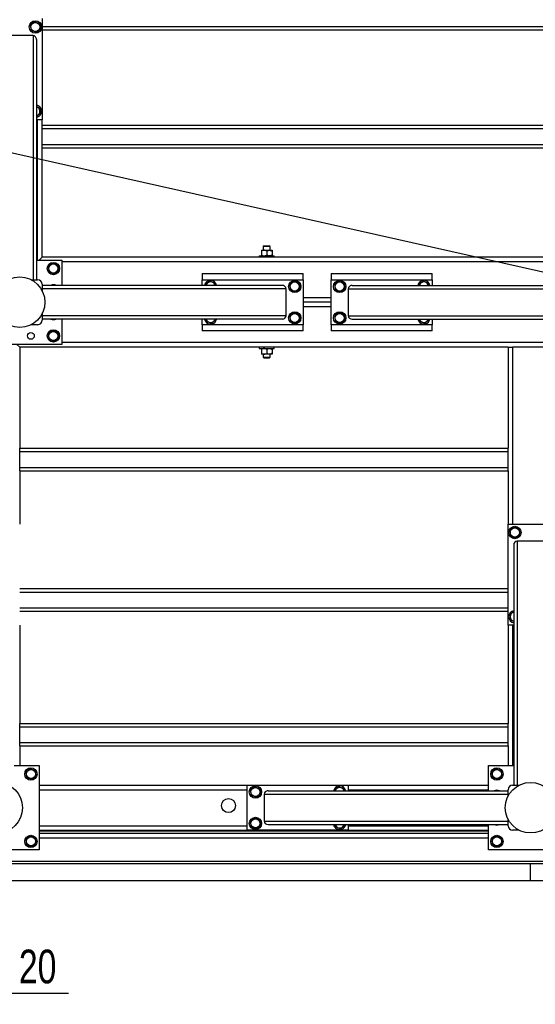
# Model space of a CAD drawing. Header units: millimetres. Extents: x 5 to 589, y 5 to 415.
# Tile 8 of 70: x 58 to 104, y 265 to 352. Entities that reach past the tile are written whole.
import ezdxf

# ---------------------------------------------------------------- set-up
doc = ezdxf.new("R2010")
doc.units = ezdxf.units.MM
doc.layers.add('COTES', color=1, linetype='Continuous')
doc.layers.add('NOTES', color=6, linetype='Continuous')
doc.layers.add('TRAIT-FORT', color=4, linetype='Continuous', lineweight=25)
doc.styles.add('SLDTEXTSTYLE0', font='TXT', dxfattribs={"width": 0.75})
doc.dimstyles.new('SLDDIMSTYLE3', dxfattribs={"dimtxt": 3, "dimasz": 2, "dimexe": 0, "dimexo": 0.0625, "dimgap": 0.75, "dimtad": 1, "dimdec": 0, "dimlfac": 20, "dimrnd": 1e-09, "dimzin": 12, "dimdsep": 46, "dimtxsty": 'SLDTEXTSTYLE0', "dimsah": 1, "dimcen": 0.09, "dimadec": 0, "dimazin": 3, "dimtfac": 1, "dimtdec": 0, "dimtmove": 0, "dimatfit": 0, "dimfxl": 1, "dimfrac": 2, "dimtolj": 1, "dimtzin": 12, "dimarcsym": 0})
doc.dimstyles.new('SLDDIMSTYLE4', dxfattribs={"dimtxt": 0.18, "dimasz": 1, "dimexe": 0, "dimexo": 0.0625, "dimgap": 0, "dimtad": 0, "dimtih": 1, "dimtoh": 1, "dimdec": 0, "dimrnd": 1e-09, "dimzin": 0, "dimdsep": 46, "dimtxsty": 'Standard', "dimblk1": 'DOT', "dimblk2": 'DOT', "dimsah": 1, "dimcen": 0.09, "dimadec": 0, "dimazin": 0, "dimtfac": 1, "dimtdec": 0, "dimtofl": 0, "dimtmove": 0, "dimatfit": 3, "dimldrblk": 'DOT', "dimfxl": 1, "dimfrac": 2, "dimtolj": 1, "dimtzin": 0, "dimarcsym": 0})

# ---------------------------------------------------------------- blocks, each defined once
blk = doc.blocks.new('_D_32')
at = {"layer": 'COTES', "color": 1, "transparency": 16777216}
for p, q in [((41.077, 277.051), (41.077, 280.051)), ((148.862, 277.051), (40.077, 277.051)), ((41.077, 277.051), (41.077, 275.551)), ((146.362, 275.551), (40.077, 275.551)), ((41.077, 275.551), (41.077, 266.861))]:
    blk.add_line(p, q, dxfattribs=at)
for points in [[(41.077, 277.051), (41.577, 279.051), (40.577, 279.051)], [(41.077, 275.551), (40.577, 273.551), (41.577, 273.551)]]:
    blk.add_solid(points, dxfattribs=at)
at = {"layer": 'COTES', "color": 1, "transparency": 16777216, "insert": (37.21, 266.861), "char_height": 3, "attachment_point": 1, "rotation": 90, "style": 'SLDTEXTSTYLE0'}
blk.add_mtext('30', dxfattribs=at)
blk = doc.blocks.new('_D_35')
at = {"layer": 'COTES', "color": 1, "transparency": 16777216}
for p, q in [((50.862, 281.051), (50.862, 264.551)), ((49.862, 274.551), (49.862, 264.551)), ((49.862, 265.551), (46.862, 265.551)), ((50.862, 265.551), (49.862, 265.551)), ((50.862, 265.551), (62.222, 265.551))]:
    blk.add_line(p, q, dxfattribs=at)
for points in [[(49.862, 265.551), (47.862, 266.051), (47.862, 265.051)], [(50.862, 265.551), (52.862, 265.051), (52.862, 266.051)]]:
    blk.add_solid(points, dxfattribs=at)
at = {"layer": 'COTES', "color": 1, "transparency": 16777216, "insert": (57.789, 269.418), "char_height": 3, "attachment_point": 1, "style": 'SLDTEXTSTYLE0'}
blk.add_mtext('20', dxfattribs=at)
blk = doc.blocks.new('_Dot')
at = {"color": 0, "linetype": 'ByBlock', "lineweight": -2}
blk.add_line((-0.5, 0), (-1, 0), dxfattribs=at)
at = {"color": 0, "linetype": 'ByBlock', "const_width": 0.5}
blk.add_lwpolyline([(-0.25, 0, 1), (0.25, 0, 1)], format="xyb", close=True, dxfattribs=at)

msp = doc.modelspace()

# ---------------------------------------------------------------- linework, layer by layer
at = {"layer": 'TRAIT-FORT', "color": 4, "linetype": 'Continuous', "lineweight": 25}
for p, q in [((59.862, 352.301), (59.862, 343.301)), ((59.862, 351.601), (108.862, 351.601)), ((59.062, 350.784), (56.662, 350.784)), ((59.062, 350.784), (59.062, 329.051)), ((59.862, 351.301), (108.862, 351.301)), ((59.362, 350.43), (59.362, 329.051)), ((59.862, 343.301), (59.362, 343.301)), ((59.462, 330.801), (59.462, 343.301)), ((59.862, 342.801), (59.862, 343.301)), ((59.862, 342.801), (108.862, 342.801)), ((59.862, 342.501), (59.862, 342.801)), ((59.862, 342.501), (108.862, 342.501)), ((59.862, 341.101), (59.862, 342.501)), ((59.862, 341.101), (108.862, 341.101)), ((59.862, 340.801), (59.862, 341.101)), ((59.862, 340.801), (108.862, 340.801)), ((59.862, 331.051), (59.862, 340.801)), ((79.387, 331.676), (79.624, 331.676)), ((79.387, 331.602), (79.387, 331.249)), ((79.637, 332.076), (79.562, 332.001)), ((79.562, 332.001), (79.562, 331.676)), ((79.862, 332.001), (79.562, 332.001)), ((79.624, 331.676), (80.099, 331.676)), ((79.637, 332.076), (79.862, 332.076)), ((79.862, 332.076), (80.087, 332.076)), ((80.162, 332.001), (79.862, 332.001)), ((79.862, 331.602), (79.862, 331.249)), ((80.162, 332.001), (80.087, 332.076)), ((80.099, 331.676), (80.337, 331.676)), ((80.162, 331.676), (80.162, 332.001)), ((80.337, 331.602), (80.337, 331.249)), ((59.362, 330.801), (61.612, 330.801)), ((59.612, 330.801), (59.862, 331.051)), ((59.862, 331.051), (59.612, 330.801)), ((108.862, 331.051), (59.862, 331.051)), ((61.612, 330.801), (61.612, 328.551)), ((107.112, 330.651), (61.612, 330.651)), ((79.187, 331.176), (79.187, 331.051)), ((79.187, 331.176), (79.926, 331.176)), ((79.926, 331.176), (80.537, 331.176)), ((80.537, 331.051), (80.537, 331.176)), ((74.112, 329.601), (74.112, 329.051)), ((74.112, 329.601), (83.112, 329.601)), ((83.112, 329.051), (83.112, 329.601)), ((85.612, 329.601), (94.612, 329.601)), ((85.612, 329.601), (85.612, 329.051)), ((94.612, 329.051), (94.612, 329.601)), ((58.893, 329.051), (59.462, 329.051)), ((74.112, 329.051), (83.112, 329.051)), ((74.112, 328.551), (74.112, 329.051)), ((83.112, 329.051), (83.112, 325.051)), ((85.612, 325.051), (85.612, 329.051)), ((85.612, 329.051), (94.612, 329.051)), ((94.612, 329.051), (94.612, 328.551)), ((59.862, 328.651), (59.862, 328.082)), ((81.242, 328.551), (59.862, 328.551)), ((81.595, 328.251), (59.862, 328.251)), ((74.41, 328.642), (74.421, 328.551)), ((81.595, 325.851), (81.595, 328.251)), ((87.129, 328.251), (108.862, 328.251)), ((87.129, 328.251), (87.129, 325.851)), ((87.482, 328.551), (108.862, 328.551)), ((93.41, 328.642), (93.421, 328.551)), ((85.612, 327.451), (83.112, 327.451)), ((85.612, 327.051), (83.112, 327.051)), ((85.612, 326.651), (83.112, 326.651)), ((59.862, 326.02), (59.862, 325.451)), ((81.595, 325.851), (59.862, 325.851)), ((81.242, 325.551), (59.862, 325.551)), ((61.612, 325.551), (61.612, 323.301)), ((74.112, 325.051), (74.112, 325.551)), ((87.129, 325.851), (108.862, 325.851)), ((87.482, 325.551), (108.862, 325.551)), ((94.612, 325.551), (94.612, 325.051)), ((59.462, 325.051), (58.893, 325.051)), ((83.112, 325.051), (74.112, 325.051)), ((74.112, 325.051), (74.112, 324.501)), ((83.112, 324.501), (74.112, 324.501)), ((83.112, 324.501), (83.112, 325.051)), ((94.612, 325.051), (85.612, 325.051)), ((85.612, 325.051), (85.612, 324.501)), ((94.612, 324.501), (85.612, 324.501)), ((94.612, 324.501), (94.612, 325.051)), ((107.112, 323.451), (61.612, 323.451)), ((61.612, 323.301), (54.112, 323.301)), ((57.862, 323.051), (57.612, 323.301)), ((57.612, 323.301), (57.862, 323.051)), ((101.362, 323.051), (57.862, 323.051)), ((57.862, 323.051), (57.862, 314.051)), ((79.187, 323.051), (79.187, 322.926)), ((79.187, 322.926), (79.926, 322.926)), ((79.387, 322.852), (79.387, 322.499)), ((79.862, 322.852), (79.862, 322.499)), ((79.926, 322.926), (80.537, 322.926)), ((80.337, 322.852), (80.337, 322.499)), ((80.537, 322.926), (80.537, 323.051)), ((101.362, 323.051), (101.362, 314.051)), ((101.362, 323.051), (101.762, 323.051)), ((104.962, 323.051), (101.762, 323.051)), ((101.762, 323.051), (101.762, 307.301)), ((79.624, 322.426), (79.387, 322.426)), ((79.562, 322.426), (79.562, 322.151)), ((79.562, 322.151), (79.637, 322.076)), ((79.562, 322.151), (79.862, 322.151)), ((80.099, 322.426), (79.624, 322.426)), ((79.862, 322.076), (79.637, 322.076)), ((79.862, 322.151), (80.162, 322.151)), ((80.087, 322.076), (79.862, 322.076)), ((80.087, 322.076), (80.162, 322.151)), ((80.337, 322.426), (80.099, 322.426)), ((80.162, 322.151), (80.162, 322.426)), ((57.862, 314.051), (101.362, 314.051)), ((57.862, 313.751), (57.862, 314.051)), ((101.362, 313.751), (101.362, 314.051)), ((57.862, 313.751), (101.362, 313.751)), ((57.862, 312.351), (57.862, 313.751)), ((101.362, 312.351), (101.362, 313.751)), ((57.862, 312.351), (101.362, 312.351)), ((57.862, 312.051), (57.862, 312.351)), ((57.862, 312.051), (57.862, 307.301)), ((57.862, 312.051), (101.362, 312.051)), ((101.362, 312.051), (101.362, 312.351)), ((101.362, 312.051), (101.362, 307.301)), ((101.362, 307.301), (105.362, 307.301)), ((101.362, 298.301), (101.362, 307.301)), ((101.862, 305.43), (101.862, 284.051)), ((102.162, 305.784), (102.162, 284.051)), ((104.562, 305.784), (102.162, 305.784)), ((57.862, 301.551), (101.362, 301.551)), ((57.862, 301.251), (101.362, 301.251)), ((57.862, 299.851), (101.362, 299.851)), ((57.862, 299.551), (101.362, 299.551)), ((57.862, 298.301), (57.862, 289.551)), ((101.862, 298.301), (101.362, 298.301)), ((101.362, 298.301), (101.362, 289.551)), ((101.762, 298.301), (101.762, 285.801)), ((57.862, 289.551), (101.362, 289.551)), ((57.862, 289.251), (57.862, 289.551)), ((57.862, 289.251), (101.362, 289.251)), ((57.862, 287.851), (57.862, 289.251)), ((101.362, 289.251), (101.362, 289.551)), ((101.362, 287.851), (101.362, 289.251)), ((57.862, 287.851), (101.362, 287.851)), ((57.862, 287.551), (57.862, 287.851)), ((57.862, 287.551), (57.862, 285.801)), ((57.862, 287.551), (101.362, 287.551)), ((101.362, 287.551), (101.362, 287.851)), ((101.362, 287.551), (101.362, 285.801)), ((57.362, 285.801), (59.612, 285.801)), ((59.612, 285.801), (59.612, 278.301)), ((99.612, 285.801), (101.862, 285.801)), ((99.612, 283.551), (99.612, 285.801)), ((59.612, 284.051), (78.112, 284.051)), ((78.112, 280.051), (78.112, 284.051)), ((78.112, 284.051), (87.112, 284.051)), ((87.112, 284.051), (87.112, 283.551)), ((87.112, 284.051), (99.612, 284.051)), ((101.762, 284.051), (102.331, 284.051)), ((59.612, 283.651), (78.112, 283.651)), ((79.629, 283.251), (101.362, 283.251)), ((79.629, 283.251), (79.629, 280.851)), ((79.982, 283.551), (101.362, 283.551)), ((85.91, 283.642), (85.921, 283.551)), ((87.112, 283.651), (99.612, 283.651)), ((101.362, 283.082), (101.362, 283.651)), ((79.629, 280.851), (101.362, 280.851)), ((79.982, 280.551), (101.362, 280.551)), ((87.112, 280.551), (87.112, 280.051)), ((99.612, 278.301), (99.612, 280.551)), ((101.362, 280.451), (101.362, 281.02)), ((59.612, 280.451), (78.112, 280.451)), ((59.612, 280.051), (78.112, 280.051)), ((99.612, 279.951), (59.612, 279.951)), ((99.612, 279.751), (59.612, 279.751)), ((87.112, 280.051), (78.112, 280.051)), ((87.112, 280.451), (99.612, 280.451)), ((87.112, 280.051), (99.612, 280.051)), ((102.331, 280.051), (101.762, 280.051)), ((99.612, 279.351), (59.612, 279.351)), ((59.612, 278.301), (52.112, 278.301)), ((107.112, 278.301), (99.612, 278.301)), ((145.862, 277.251), (55.862, 277.251)), ((145.862, 277.051), (55.862, 277.051)), ((103.361, 275.551), (103.361, 277.051)), ((103.362, 275.551), (103.362, 277.051)), ((103.361, 275.551), (49.862, 275.551)), ((103.362, 275.551), (103.361, 275.551)), ((147.312, 275.551), (103.362, 275.551))]:
    msp.add_line(p, q, dxfattribs=at)
at = {"layer": 'TRAIT-FORT', "color": 4, "linetype": 'Continuous', "lineweight": 25, "flags": 128}
for points in [[(75.37, 325.44), (75.399, 325.534), (75.403, 325.551)], [(94.37, 325.44), (94.399, 325.534), (94.403, 325.551)], [(86.87, 280.44), (86.899, 280.534), (86.903, 280.551)]]:
    msp.add_lwpolyline(points, dxfattribs=at)
at = {"layer": 'TRAIT-FORT', "color": 4, "linetype": 'Continuous', "lineweight": 25}
for centre, radius in [((59.262, 351.551), 0.55), ((59.262, 351.551), 0.404), ((60.862, 330.051), 0.55), ((60.862, 330.051), 0.404), ((57.862, 327.051), 2.25), ((82.362, 328.451), 0.55), ((82.362, 328.451), 0.404), ((86.362, 328.451), 0.55), ((86.362, 328.451), 0.404), ((82.362, 325.651), 0.55), ((86.362, 325.651), 0.55), ((82.362, 325.651), 0.404), ((86.362, 325.651), 0.404), ((58.862, 324.051), 0.3), ((60.862, 324.051), 0.55), ((60.862, 324.051), 0.404), ((101.962, 306.551), 0.55), ((101.962, 306.551), 0.404), ((58.862, 285.051), 0.55), ((58.862, 285.051), 0.404), ((100.362, 285.051), 0.55), ((100.362, 285.051), 0.404), ((55.862, 282.051), 2.25), ((78.862, 283.451), 0.55), ((103.362, 282.051), 2.25), ((78.862, 283.451), 0.404), ((76.462, 282.237), 0.625), ((78.862, 280.651), 0.55), ((78.862, 280.651), 0.404), ((58.862, 279.051), 0.55), ((58.862, 279.051), 0.404), ((100.362, 279.051), 0.55), ((100.362, 279.051), 0.404)]:
    msp.add_circle(centre, radius, dxfattribs=at)
for centre, radius, start, end in [((59.262, 344.051), 0.55, 337.47733, 79.52432), ((59.262, 344.051), 0.404, 7.09378, 75.65985), ((59.262, 344.051), 0.404, 284.34015, 7.09378), ((59.262, 344.051), 0.55, 280.47568, 337.47733), ((59.462, 328.651), 0.4, 0, 90), ((74.862, 328.451), 0.55, 10.47568, 169.52432), ((74.862, 328.451), 0.404, 14.34015, 165.65985), ((93.862, 328.451), 0.55, 10.47568, 169.52432), ((93.862, 328.451), 0.404, 14.34015, 165.65985), ((60.862, 328.051), 0.55, 65.38002, 114.61998), ((59.462, 325.451), 0.4, 270, 0), ((60.862, 326.051), 0.55, 245.38002, 294.61998), ((74.862, 325.651), 0.55, 190.47568, 337.47733), ((74.862, 325.651), 0.404, 194.34015, 345.65985), ((93.862, 325.651), 0.55, 190.47568, 337.47733), ((93.862, 325.651), 0.404, 194.34015, 345.65985), ((101.962, 299.051), 0.55, 100.47568, 259.52432), ((101.962, 299.051), 0.404, 104.34015, 255.65985), ((86.362, 283.451), 0.55, 10.47568, 169.52432), ((101.762, 283.651), 0.4, 90, 180), ((86.362, 283.451), 0.404, 14.34015, 165.65985), ((100.362, 283.051), 0.55, 65.38002, 114.61998), ((86.362, 280.651), 0.55, 190.47568, 337.47733), ((86.362, 280.651), 0.404, 194.34015, 345.65985), ((100.362, 281.051), 0.55, 245.38002, 294.61998), ((101.762, 280.451), 0.4, 180, 270)]:
    msp.add_arc(centre, radius, start, end, dxfattribs=at)
for centre, major_axis, start_param, end_param in [((59.062, 350.43), (0, -0.354), 1.570796, 3.141593), ((81.242, 328.251), (-0.354, 0), 3.141593, 4.712389), ((87.482, 328.251), (0.354, 0), 1.570796, 3.141593), ((81.242, 325.851), (-0.354, 0), 1.570796, 3.141593), ((87.482, 325.851), (0.354, 0), 3.141593, 4.712389), ((102.162, 305.43), (0, -0.354), 3.141593, 4.712389), ((79.982, 283.251), (0.354, 0), 1.570796, 3.141593), ((79.982, 280.851), (0.354, 0), 3.141593, 4.712389)]:
    msp.add_ellipse(centre, major_axis=major_axis, ratio=0.848048, start_param=start_param, end_param=end_param, dxfattribs=at)
for points, knots in [([(59.201, 352.038), (59.167, 352.012), (59.099, 351.96), (58.997, 351.883), (58.9, 351.81), (58.84, 351.765), (58.81, 351.742)], [0, 0, 0, 0, 0.264605, 0.534948, 0.765343, 1, 1, 1, 1]), ([(58.81, 351.742), (58.818, 351.68), (58.83, 351.577), (58.849, 351.429), (58.861, 351.329), (58.868, 351.271), (58.871, 351.255)], [0, 0, 0, 0, 0.385549, 0.637642, 0.896546, 1, 1, 1, 1]), ([(59.201, 352.038), (59.241, 352.021), (59.32, 351.988), (59.437, 351.938), (59.55, 351.891), (59.619, 351.861), (59.653, 351.847)], [0, 0, 0, 0, 0.264605, 0.534948, 0.765343, 1, 1, 1, 1]), ([(59.653, 351.847), (59.661, 351.785), (59.674, 351.682), (59.692, 351.534), (59.705, 351.434), (59.712, 351.376), (59.714, 351.36)], [0, 0, 0, 0, 0.385549, 0.637642, 0.896546, 1, 1, 1, 1]), ([(59.323, 351.064), (59.283, 351.08), (59.204, 351.114), (59.086, 351.164), (58.974, 351.211), (58.905, 351.24), (58.871, 351.255)], [0, 0, 0, 0, 0.264605, 0.534948, 0.765343, 1, 1, 1, 1]), ([(59.323, 351.064), (59.357, 351.09), (59.425, 351.141), (59.527, 351.218), (59.624, 351.292), (59.684, 351.337), (59.714, 351.36)], [0, 0, 0, 0, 0.264605, 0.534948, 0.765343, 1, 1, 1, 1]), ([(59.362, 344.47), (59.389, 344.458), (59.451, 344.432), (59.55, 344.391), (59.619, 344.361), (59.653, 344.347)], [0, 0, 0, 0, 0.2769142, 0.6351441, 1, 1, 1, 1]), ([(59.362, 343.594), (59.383, 343.609), (59.439, 343.652), (59.527, 343.718), (59.624, 343.792), (59.684, 343.837), (59.714, 343.86)], [0, 0, 0, 0, 0.181368, 0.48231, 0.738783, 1, 1, 1, 1]), ([(59.653, 344.347), (59.661, 344.285), (59.674, 344.182), (59.692, 344.034), (59.705, 343.934), (59.712, 343.876), (59.714, 343.86)], [0, 0, 0, 0, 0.385549, 0.637642, 0.896546, 1, 1, 1, 1]), ([(79.624, 331.676), (79.583, 331.672), (79.5, 331.663), (79.424, 331.622), (79.387, 331.602)], [0, 0, 0, 0, 0.504, 1, 1, 1, 1]), ([(79.387, 331.676), (79.387, 331.674), (79.387, 331.671), (79.387, 331.645), (79.387, 331.617), (79.387, 331.602)], [0, 0, 0, 0, 0.30999, 0.629546, 1, 1, 1, 1]), ([(79.862, 331.602), (79.829, 331.619), (79.763, 331.654), (79.681, 331.674), (79.634, 331.676), (79.624, 331.676)], [0, 0, 0, 0, 0.4323851, 0.8795539, 1, 1, 1, 1]), ([(79.862, 331.602), (79.894, 331.619), (79.961, 331.654), (80.043, 331.674), (80.09, 331.676), (80.099, 331.676)], [0, 0, 0, 0, 0.4323851, 0.8795539, 1, 1, 1, 1]), ([(80.099, 331.676), (80.141, 331.672), (80.224, 331.663), (80.3, 331.622), (80.337, 331.602)], [0, 0, 0, 0, 0.504, 1, 1, 1, 1]), ([(80.337, 331.676), (80.337, 331.674), (80.337, 331.671), (80.337, 331.645), (80.337, 331.617), (80.337, 331.602)], [0, 0, 0, 0, 0.30999, 0.629546, 1, 1, 1, 1]), ([(60.801, 330.538), (60.767, 330.512), (60.699, 330.46), (60.597, 330.383), (60.5, 330.31), (60.44, 330.265), (60.41, 330.242)], [0, 0, 0, 0, 0.2646049, 0.5349477, 0.7653431, 1, 1, 1, 1]), ([(60.801, 330.538), (60.841, 330.521), (60.92, 330.488), (61.037, 330.438), (61.15, 330.391), (61.219, 330.361), (61.253, 330.347)], [0, 0, 0, 0, 0.264605, 0.534948, 0.765343, 1, 1, 1, 1]), ([(79.387, 331.249), (79.419, 331.232), (79.486, 331.197), (79.568, 331.177), (79.615, 331.176), (79.624, 331.176)], [0, 0, 0, 0, 0.432385, 0.879554, 1, 1, 1, 1]), ([(79.387, 331.249), (79.387, 331.234), (79.387, 331.207), (79.387, 331.181), (79.387, 331.178), (79.387, 331.176)], [0, 0, 0, 0, 0.370457, 0.681018, 1, 1, 1, 1]), ([(79.624, 331.176), (79.666, 331.18), (79.749, 331.188), (79.825, 331.229), (79.862, 331.249)], [0, 0, 0, 0, 0.504, 1, 1, 1, 1]), ([(80.099, 331.176), (80.058, 331.18), (79.975, 331.188), (79.899, 331.229), (79.862, 331.249)], [0, 0, 0, 0, 0.504, 1, 1, 1, 1]), ([(80.337, 331.249), (80.304, 331.232), (80.238, 331.197), (80.156, 331.177), (80.109, 331.176), (80.099, 331.176)], [0, 0, 0, 0, 0.432385, 0.879554, 1, 1, 1, 1]), ([(80.337, 331.249), (80.337, 331.234), (80.337, 331.207), (80.337, 331.181), (80.337, 331.178), (80.337, 331.176)], [0, 0, 0, 0, 0.370457, 0.681018, 1, 1, 1, 1]), ([(60.41, 330.242), (60.418, 330.18), (60.43, 330.077), (60.449, 329.929), (60.461, 329.829), (60.468, 329.771), (60.471, 329.755)], [0, 0, 0, 0, 0.385549, 0.637642, 0.896546, 1, 1, 1, 1]), ([(60.923, 329.564), (60.883, 329.58), (60.804, 329.614), (60.686, 329.664), (60.574, 329.711), (60.505, 329.74), (60.471, 329.755)], [0, 0, 0, 0, 0.264605, 0.534948, 0.765343, 1, 1, 1, 1]), ([(60.923, 329.564), (60.957, 329.59), (61.025, 329.641), (61.127, 329.718), (61.224, 329.792), (61.284, 329.837), (61.314, 329.86)], [0, 0, 0, 0, 0.264605, 0.534948, 0.765343, 1, 1, 1, 1]), ([(61.253, 330.347), (61.261, 330.285), (61.274, 330.182), (61.292, 330.034), (61.305, 329.934), (61.312, 329.876), (61.314, 329.86)], [0, 0, 0, 0, 0.385549, 0.637642, 0.896546, 1, 1, 1, 1]), ([(74.801, 328.938), (74.767, 328.912), (74.699, 328.86), (74.597, 328.783), (74.5, 328.71), (74.44, 328.665), (74.41, 328.642)], [0, 0, 0, 0, 0.2646049, 0.5349477, 0.7653431, 1, 1, 1, 1]), ([(74.801, 328.938), (74.841, 328.921), (74.92, 328.888), (75.037, 328.838), (75.15, 328.791), (75.219, 328.761), (75.253, 328.747)], [0, 0, 0, 0, 0.264605, 0.534948, 0.765343, 1, 1, 1, 1]), ([(75.253, 328.747), (75.261, 328.685), (75.269, 328.62), (75.277, 328.554), (75.278, 328.551)], [0, 0, 0, 0, 0.955269, 1, 1, 1, 1]), ([(82.301, 328.938), (82.267, 328.912), (82.199, 328.86), (82.097, 328.783), (82, 328.71), (81.94, 328.665), (81.91, 328.642)], [0, 0, 0, 0, 0.2646049, 0.5349477, 0.7653431, 1, 1, 1, 1]), ([(82.301, 328.938), (82.341, 328.921), (82.42, 328.888), (82.537, 328.838), (82.65, 328.791), (82.719, 328.761), (82.753, 328.747)], [0, 0, 0, 0, 0.264605, 0.534948, 0.765343, 1, 1, 1, 1]), ([(82.753, 328.747), (82.761, 328.685), (82.774, 328.582), (82.792, 328.434), (82.805, 328.334), (82.812, 328.276), (82.814, 328.26)], [0, 0, 0, 0, 0.385549, 0.637642, 0.896546, 1, 1, 1, 1]), ([(86.301, 328.938), (86.267, 328.912), (86.199, 328.86), (86.097, 328.783), (86, 328.71), (85.94, 328.665), (85.91, 328.642)], [0, 0, 0, 0, 0.2646049, 0.5349477, 0.7653431, 1, 1, 1, 1]), ([(86.301, 328.938), (86.341, 328.921), (86.42, 328.888), (86.537, 328.838), (86.65, 328.791), (86.719, 328.761), (86.753, 328.747)], [0, 0, 0, 0, 0.264605, 0.534948, 0.765343, 1, 1, 1, 1]), ([(86.753, 328.747), (86.761, 328.685), (86.774, 328.582), (86.792, 328.434), (86.805, 328.334), (86.812, 328.276), (86.814, 328.26)], [0, 0, 0, 0, 0.385549, 0.637642, 0.896546, 1, 1, 1, 1]), ([(93.801, 328.938), (93.767, 328.912), (93.699, 328.86), (93.597, 328.783), (93.5, 328.71), (93.44, 328.665), (93.41, 328.642)], [0, 0, 0, 0, 0.2646049, 0.5349477, 0.7653431, 1, 1, 1, 1]), ([(93.801, 328.938), (93.841, 328.921), (93.92, 328.888), (94.037, 328.838), (94.15, 328.791), (94.219, 328.761), (94.253, 328.747)], [0, 0, 0, 0, 0.264605, 0.534948, 0.765343, 1, 1, 1, 1]), ([(94.253, 328.747), (94.261, 328.685), (94.269, 328.62), (94.277, 328.554), (94.278, 328.551)], [0, 0, 0, 0, 0.955269, 1, 1, 1, 1]), ([(81.91, 328.642), (81.918, 328.58), (81.93, 328.477), (81.949, 328.329), (81.961, 328.229), (81.968, 328.171), (81.971, 328.155)], [0, 0, 0, 0, 0.385549, 0.637642, 0.896546, 1, 1, 1, 1]), ([(82.423, 327.964), (82.383, 327.98), (82.304, 328.014), (82.186, 328.064), (82.074, 328.111), (82.005, 328.14), (81.971, 328.155)], [0, 0, 0, 0, 0.264605, 0.534948, 0.765343, 1, 1, 1, 1]), ([(82.423, 327.964), (82.457, 327.99), (82.525, 328.041), (82.627, 328.118), (82.724, 328.192), (82.784, 328.237), (82.814, 328.26)], [0, 0, 0, 0, 0.264605, 0.534948, 0.765343, 1, 1, 1, 1]), ([(85.91, 328.642), (85.918, 328.58), (85.93, 328.477), (85.949, 328.329), (85.961, 328.229), (85.968, 328.171), (85.971, 328.155)], [0, 0, 0, 0, 0.385549, 0.637642, 0.896546, 1, 1, 1, 1]), ([(86.423, 327.964), (86.383, 327.98), (86.304, 328.014), (86.186, 328.064), (86.074, 328.111), (86.005, 328.14), (85.971, 328.155)], [0, 0, 0, 0, 0.264605, 0.534948, 0.765343, 1, 1, 1, 1]), ([(86.423, 327.964), (86.457, 327.99), (86.525, 328.041), (86.627, 328.118), (86.724, 328.192), (86.784, 328.237), (86.814, 328.26)], [0, 0, 0, 0, 0.264605, 0.534948, 0.765343, 1, 1, 1, 1]), ([(82.301, 326.138), (82.267, 326.112), (82.199, 326.06), (82.097, 325.983), (82, 325.91), (81.94, 325.865), (81.91, 325.842)], [0, 0, 0, 0, 0.2646049, 0.5349477, 0.7653431, 1, 1, 1, 1]), ([(82.301, 326.138), (82.341, 326.121), (82.42, 326.088), (82.537, 326.038), (82.65, 325.991), (82.719, 325.961), (82.753, 325.947)], [0, 0, 0, 0, 0.264605, 0.534948, 0.765343, 1, 1, 1, 1]), ([(86.301, 326.138), (86.267, 326.112), (86.199, 326.06), (86.097, 325.983), (86, 325.91), (85.94, 325.865), (85.91, 325.842)], [0, 0, 0, 0, 0.2646049, 0.5349477, 0.7653431, 1, 1, 1, 1]), ([(86.301, 326.138), (86.341, 326.121), (86.42, 326.088), (86.537, 326.038), (86.65, 325.991), (86.719, 325.961), (86.753, 325.947)], [0, 0, 0, 0, 0.264605, 0.534948, 0.765343, 1, 1, 1, 1]), ([(74.446, 325.551), (74.447, 325.544), (74.453, 325.494), (74.461, 325.429), (74.468, 325.371), (74.471, 325.355)], [0, 0, 0, 0, 0.102993, 0.743903, 1, 1, 1, 1]), ([(74.923, 325.164), (74.883, 325.18), (74.804, 325.214), (74.686, 325.264), (74.574, 325.311), (74.505, 325.34), (74.471, 325.355)], [0, 0, 0, 0, 0.264605, 0.534948, 0.765343, 1, 1, 1, 1]), ([(74.923, 325.164), (74.957, 325.19), (75.025, 325.241), (75.127, 325.318), (75.224, 325.392), (75.284, 325.437), (75.314, 325.46)], [0, 0, 0, 0, 0.264605, 0.534948, 0.765343, 1, 1, 1, 1]), ([(75.303, 325.551), (75.304, 325.537), (75.308, 325.506), (75.312, 325.476), (75.314, 325.46)], [0, 0, 0, 0, 0.4525143, 1, 1, 1, 1]), ([(81.91, 325.842), (81.918, 325.78), (81.93, 325.677), (81.949, 325.529), (81.961, 325.429), (81.968, 325.371), (81.971, 325.355)], [0, 0, 0, 0, 0.385549, 0.637642, 0.896546, 1, 1, 1, 1]), ([(82.423, 325.164), (82.383, 325.18), (82.304, 325.214), (82.186, 325.264), (82.074, 325.311), (82.005, 325.34), (81.971, 325.355)], [0, 0, 0, 0, 0.264605, 0.534948, 0.765343, 1, 1, 1, 1]), ([(82.423, 325.164), (82.457, 325.19), (82.525, 325.241), (82.627, 325.318), (82.724, 325.392), (82.784, 325.437), (82.814, 325.46)], [0, 0, 0, 0, 0.264605, 0.534948, 0.765343, 1, 1, 1, 1]), ([(82.753, 325.947), (82.761, 325.885), (82.774, 325.782), (82.792, 325.634), (82.805, 325.534), (82.812, 325.476), (82.814, 325.46)], [0, 0, 0, 0, 0.385549, 0.637642, 0.896546, 1, 1, 1, 1]), ([(85.91, 325.842), (85.918, 325.78), (85.93, 325.677), (85.949, 325.529), (85.961, 325.429), (85.968, 325.371), (85.971, 325.355)], [0, 0, 0, 0, 0.385549, 0.637642, 0.896546, 1, 1, 1, 1]), ([(86.423, 325.164), (86.383, 325.18), (86.304, 325.214), (86.186, 325.264), (86.074, 325.311), (86.005, 325.34), (85.971, 325.355)], [0, 0, 0, 0, 0.264605, 0.534948, 0.765343, 1, 1, 1, 1]), ([(86.423, 325.164), (86.457, 325.19), (86.525, 325.241), (86.627, 325.318), (86.724, 325.392), (86.784, 325.437), (86.814, 325.46)], [0, 0, 0, 0, 0.264605, 0.534948, 0.765343, 1, 1, 1, 1]), ([(86.753, 325.947), (86.761, 325.885), (86.774, 325.782), (86.792, 325.634), (86.805, 325.534), (86.812, 325.476), (86.814, 325.46)], [0, 0, 0, 0, 0.385549, 0.637642, 0.896546, 1, 1, 1, 1]), ([(93.446, 325.551), (93.447, 325.544), (93.453, 325.494), (93.461, 325.429), (93.468, 325.371), (93.471, 325.355)], [0, 0, 0, 0, 0.102993, 0.743903, 1, 1, 1, 1]), ([(93.923, 325.164), (93.883, 325.18), (93.804, 325.214), (93.686, 325.264), (93.574, 325.311), (93.505, 325.34), (93.471, 325.355)], [0, 0, 0, 0, 0.264605, 0.534948, 0.765343, 1, 1, 1, 1]), ([(93.923, 325.164), (93.957, 325.19), (94.025, 325.241), (94.127, 325.318), (94.224, 325.392), (94.284, 325.437), (94.314, 325.46)], [0, 0, 0, 0, 0.264605, 0.534948, 0.765343, 1, 1, 1, 1]), ([(94.303, 325.551), (94.304, 325.537), (94.308, 325.506), (94.312, 325.476), (94.314, 325.46)], [0, 0, 0, 0, 0.452514, 1, 1, 1, 1]), ([(60.801, 324.538), (60.767, 324.512), (60.699, 324.46), (60.597, 324.383), (60.5, 324.31), (60.44, 324.265), (60.41, 324.242)], [0, 0, 0, 0, 0.2646049, 0.5349477, 0.7653431, 1, 1, 1, 1]), ([(60.801, 324.538), (60.841, 324.521), (60.92, 324.488), (61.037, 324.438), (61.15, 324.391), (61.219, 324.361), (61.253, 324.347)], [0, 0, 0, 0, 0.264605, 0.534948, 0.765343, 1, 1, 1, 1]), ([(61.253, 324.347), (61.261, 324.285), (61.274, 324.182), (61.292, 324.034), (61.305, 323.934), (61.312, 323.876), (61.314, 323.86)], [0, 0, 0, 0, 0.385549, 0.637642, 0.896546, 1, 1, 1, 1]), ([(60.41, 324.242), (60.418, 324.18), (60.43, 324.077), (60.449, 323.929), (60.461, 323.829), (60.468, 323.771), (60.471, 323.755)], [0, 0, 0, 0, 0.385549, 0.637642, 0.896546, 1, 1, 1, 1]), ([(60.923, 323.564), (60.883, 323.58), (60.804, 323.614), (60.686, 323.664), (60.574, 323.711), (60.505, 323.74), (60.471, 323.755)], [0, 0, 0, 0, 0.264605, 0.534948, 0.765343, 1, 1, 1, 1]), ([(60.923, 323.564), (60.957, 323.59), (61.025, 323.641), (61.127, 323.718), (61.224, 323.792), (61.284, 323.837), (61.314, 323.86)], [0, 0, 0, 0, 0.264605, 0.534948, 0.765343, 1, 1, 1, 1]), ([(79.624, 322.926), (79.583, 322.922), (79.5, 322.913), (79.424, 322.872), (79.387, 322.852)], [0, 0, 0, 0, 0.504, 1, 1, 1, 1]), ([(79.387, 322.926), (79.387, 322.924), (79.387, 322.921), (79.387, 322.895), (79.387, 322.867), (79.387, 322.852)], [0, 0, 0, 0, 0.30999, 0.629546, 1, 1, 1, 1]), ([(79.862, 322.852), (79.829, 322.869), (79.763, 322.904), (79.681, 322.924), (79.634, 322.926), (79.624, 322.926)], [0, 0, 0, 0, 0.4323851, 0.8795539, 1, 1, 1, 1]), ([(79.862, 322.852), (79.894, 322.869), (79.961, 322.904), (80.043, 322.924), (80.09, 322.926), (80.099, 322.926)], [0, 0, 0, 0, 0.4323851, 0.8795539, 1, 1, 1, 1]), ([(80.099, 322.926), (80.141, 322.922), (80.224, 322.913), (80.3, 322.872), (80.337, 322.852)], [0, 0, 0, 0, 0.504, 1, 1, 1, 1]), ([(80.337, 322.926), (80.337, 322.924), (80.337, 322.921), (80.337, 322.895), (80.337, 322.867), (80.337, 322.852)], [0, 0, 0, 0, 0.30999, 0.629546, 1, 1, 1, 1]), ([(79.387, 322.499), (79.419, 322.482), (79.486, 322.447), (79.568, 322.427), (79.615, 322.426), (79.624, 322.426)], [0, 0, 0, 0, 0.432385, 0.879554, 1, 1, 1, 1]), ([(79.387, 322.499), (79.387, 322.484), (79.387, 322.457), (79.387, 322.431), (79.387, 322.428), (79.387, 322.426)], [0, 0, 0, 0, 0.370457, 0.681018, 1, 1, 1, 1]), ([(79.624, 322.426), (79.666, 322.43), (79.749, 322.438), (79.825, 322.479), (79.862, 322.499)], [0, 0, 0, 0, 0.504, 1, 1, 1, 1]), ([(80.099, 322.426), (80.058, 322.43), (79.975, 322.438), (79.899, 322.479), (79.862, 322.499)], [0, 0, 0, 0, 0.504, 1, 1, 1, 1]), ([(80.337, 322.499), (80.304, 322.482), (80.238, 322.447), (80.156, 322.427), (80.109, 322.426), (80.099, 322.426)], [0, 0, 0, 0, 0.432385, 0.879554, 1, 1, 1, 1]), ([(80.337, 322.499), (80.337, 322.484), (80.337, 322.457), (80.337, 322.431), (80.337, 322.428), (80.337, 322.426)], [0, 0, 0, 0, 0.370457, 0.681018, 1, 1, 1, 1]), ([(101.901, 307.038), (101.867, 307.012), (101.799, 306.96), (101.697, 306.883), (101.6, 306.81), (101.54, 306.765), (101.51, 306.742)], [0, 0, 0, 0, 0.2646049, 0.5349477, 0.7653431, 1, 1, 1, 1]), ([(101.901, 307.038), (101.941, 307.021), (102.02, 306.988), (102.137, 306.938), (102.25, 306.891), (102.319, 306.861), (102.353, 306.847)], [0, 0, 0, 0, 0.264605, 0.534948, 0.765343, 1, 1, 1, 1]), ([(102.353, 306.847), (102.361, 306.785), (102.374, 306.682), (102.392, 306.534), (102.405, 306.434), (102.412, 306.376), (102.414, 306.36)], [0, 0, 0, 0, 0.385549, 0.637642, 0.896546, 1, 1, 1, 1]), ([(101.51, 306.742), (101.518, 306.68), (101.53, 306.577), (101.549, 306.429), (101.561, 306.329), (101.568, 306.271), (101.571, 306.255)], [0, 0, 0, 0, 0.385549, 0.637642, 0.896546, 1, 1, 1, 1]), ([(102.023, 306.064), (101.983, 306.08), (101.904, 306.114), (101.786, 306.164), (101.674, 306.211), (101.605, 306.24), (101.571, 306.255)], [0, 0, 0, 0, 0.264605, 0.534948, 0.765343, 1, 1, 1, 1]), ([(102.023, 306.064), (102.057, 306.09), (102.125, 306.141), (102.227, 306.218), (102.324, 306.292), (102.384, 306.337), (102.414, 306.36)], [0, 0, 0, 0, 0.264605, 0.534948, 0.765343, 1, 1, 1, 1]), ([(101.862, 299.508), (101.841, 299.492), (101.785, 299.45), (101.697, 299.383), (101.6, 299.31), (101.54, 299.265), (101.51, 299.242)], [0, 0, 0, 0, 0.181368, 0.48231, 0.738783, 1, 1, 1, 1]), ([(101.51, 299.242), (101.518, 299.18), (101.53, 299.077), (101.549, 298.929), (101.561, 298.829), (101.568, 298.771), (101.571, 298.755)], [0, 0, 0, 0, 0.385549, 0.637642, 0.896546, 1, 1, 1, 1]), ([(101.862, 298.632), (101.835, 298.643), (101.773, 298.669), (101.674, 298.711), (101.605, 298.74), (101.571, 298.755)], [0, 0, 0, 0, 0.2769142, 0.6351441, 1, 1, 1, 1]), ([(58.801, 285.538), (58.767, 285.512), (58.699, 285.46), (58.597, 285.383), (58.5, 285.31), (58.44, 285.265), (58.41, 285.242)], [0, 0, 0, 0, 0.2646049, 0.5349477, 0.7653431, 1, 1, 1, 1]), ([(58.41, 285.242), (58.418, 285.18), (58.43, 285.077), (58.449, 284.929), (58.461, 284.829), (58.468, 284.771), (58.471, 284.755)], [0, 0, 0, 0, 0.385549, 0.637642, 0.896546, 1, 1, 1, 1]), ([(58.801, 285.538), (58.841, 285.521), (58.92, 285.488), (59.037, 285.438), (59.15, 285.391), (59.219, 285.361), (59.253, 285.347)], [0, 0, 0, 0, 0.264605, 0.534948, 0.765343, 1, 1, 1, 1]), ([(59.253, 285.347), (59.261, 285.285), (59.274, 285.182), (59.292, 285.034), (59.305, 284.934), (59.312, 284.876), (59.314, 284.86)], [0, 0, 0, 0, 0.385549, 0.637642, 0.896546, 1, 1, 1, 1]), ([(100.301, 285.538), (100.267, 285.512), (100.199, 285.46), (100.097, 285.383), (100, 285.31), (99.94, 285.265), (99.91, 285.242)], [0, 0, 0, 0, 0.2646049, 0.5349477, 0.7653431, 1, 1, 1, 1]), ([(99.91, 285.242), (99.918, 285.18), (99.93, 285.077), (99.949, 284.929), (99.961, 284.829), (99.968, 284.771), (99.971, 284.755)], [0, 0, 0, 0, 0.385549, 0.637642, 0.896546, 1, 1, 1, 1]), ([(100.301, 285.538), (100.341, 285.521), (100.42, 285.488), (100.537, 285.438), (100.65, 285.391), (100.719, 285.361), (100.753, 285.347)], [0, 0, 0, 0, 0.264605, 0.534948, 0.765343, 1, 1, 1, 1]), ([(100.753, 285.347), (100.761, 285.285), (100.774, 285.182), (100.792, 285.034), (100.805, 284.934), (100.812, 284.876), (100.814, 284.86)], [0, 0, 0, 0, 0.385549, 0.637642, 0.896546, 1, 1, 1, 1]), ([(58.923, 284.564), (58.883, 284.58), (58.804, 284.614), (58.686, 284.664), (58.574, 284.711), (58.505, 284.74), (58.471, 284.755)], [0, 0, 0, 0, 0.264605, 0.534948, 0.765343, 1, 1, 1, 1]), ([(58.923, 284.564), (58.957, 284.59), (59.025, 284.641), (59.127, 284.718), (59.224, 284.792), (59.284, 284.837), (59.314, 284.86)], [0, 0, 0, 0, 0.264605, 0.534948, 0.765343, 1, 1, 1, 1]), ([(100.423, 284.564), (100.383, 284.58), (100.304, 284.614), (100.186, 284.664), (100.074, 284.711), (100.005, 284.74), (99.971, 284.755)], [0, 0, 0, 0, 0.264605, 0.534948, 0.765343, 1, 1, 1, 1]), ([(100.423, 284.564), (100.457, 284.59), (100.525, 284.641), (100.627, 284.718), (100.724, 284.792), (100.784, 284.837), (100.814, 284.86)], [0, 0, 0, 0, 0.264605, 0.534948, 0.765343, 1, 1, 1, 1]), ([(78.801, 283.938), (78.767, 283.912), (78.699, 283.86), (78.597, 283.783), (78.5, 283.71), (78.44, 283.665), (78.41, 283.642)], [0, 0, 0, 0, 0.2646049, 0.5349477, 0.7653431, 1, 1, 1, 1]), ([(78.41, 283.642), (78.418, 283.58), (78.43, 283.477), (78.449, 283.329), (78.461, 283.229), (78.468, 283.171), (78.471, 283.155)], [0, 0, 0, 0, 0.385549, 0.637642, 0.896546, 1, 1, 1, 1]), ([(78.923, 282.964), (78.883, 282.98), (78.804, 283.014), (78.686, 283.064), (78.574, 283.111), (78.505, 283.14), (78.471, 283.155)], [0, 0, 0, 0, 0.264605, 0.534948, 0.765343, 1, 1, 1, 1]), ([(78.801, 283.938), (78.841, 283.921), (78.92, 283.888), (79.037, 283.838), (79.15, 283.791), (79.219, 283.761), (79.253, 283.747)], [0, 0, 0, 0, 0.264605, 0.534948, 0.765343, 1, 1, 1, 1]), ([(78.923, 282.964), (78.957, 282.99), (79.025, 283.041), (79.127, 283.118), (79.224, 283.192), (79.284, 283.237), (79.314, 283.26)], [0, 0, 0, 0, 0.264605, 0.534948, 0.765343, 1, 1, 1, 1]), ([(79.253, 283.747), (79.261, 283.685), (79.274, 283.582), (79.292, 283.434), (79.305, 283.334), (79.312, 283.276), (79.314, 283.26)], [0, 0, 0, 0, 0.385549, 0.637642, 0.896546, 1, 1, 1, 1]), ([(86.301, 283.938), (86.267, 283.912), (86.199, 283.86), (86.097, 283.783), (86, 283.71), (85.94, 283.665), (85.91, 283.642)], [0, 0, 0, 0, 0.2646049, 0.5349477, 0.7653431, 1, 1, 1, 1]), ([(86.301, 283.938), (86.341, 283.921), (86.42, 283.888), (86.537, 283.838), (86.65, 283.791), (86.719, 283.761), (86.753, 283.747)], [0, 0, 0, 0, 0.264605, 0.534948, 0.765343, 1, 1, 1, 1]), ([(86.753, 283.747), (86.761, 283.685), (86.769, 283.62), (86.777, 283.554), (86.778, 283.551)], [0, 0, 0, 0, 0.955269, 1, 1, 1, 1]), ([(78.801, 281.138), (78.767, 281.112), (78.699, 281.06), (78.597, 280.983), (78.5, 280.91), (78.44, 280.865), (78.41, 280.842)], [0, 0, 0, 0, 0.2646049, 0.5349477, 0.7653431, 1, 1, 1, 1]), ([(78.41, 280.842), (78.418, 280.78), (78.43, 280.677), (78.449, 280.529), (78.461, 280.429), (78.468, 280.371), (78.471, 280.355)], [0, 0, 0, 0, 0.385549, 0.637642, 0.896546, 1, 1, 1, 1]), ([(78.801, 281.138), (78.841, 281.121), (78.92, 281.088), (79.037, 281.038), (79.15, 280.991), (79.219, 280.961), (79.253, 280.947)], [0, 0, 0, 0, 0.264605, 0.534948, 0.765343, 1, 1, 1, 1]), ([(79.253, 280.947), (79.261, 280.885), (79.274, 280.782), (79.292, 280.634), (79.305, 280.534), (79.312, 280.476), (79.314, 280.46)], [0, 0, 0, 0, 0.385549, 0.637642, 0.896546, 1, 1, 1, 1]), ([(85.946, 280.551), (85.947, 280.544), (85.953, 280.494), (85.961, 280.429), (85.968, 280.371), (85.971, 280.355)], [0, 0, 0, 0, 0.102993, 0.743903, 1, 1, 1, 1]), ([(86.803, 280.551), (86.804, 280.537), (86.808, 280.506), (86.812, 280.476), (86.814, 280.46)], [0, 0, 0, 0, 0.452514, 1, 1, 1, 1]), ([(78.923, 280.164), (78.883, 280.18), (78.804, 280.214), (78.686, 280.264), (78.574, 280.311), (78.505, 280.34), (78.471, 280.355)], [0, 0, 0, 0, 0.264605, 0.534948, 0.765343, 1, 1, 1, 1]), ([(78.923, 280.164), (78.957, 280.19), (79.025, 280.241), (79.127, 280.318), (79.224, 280.392), (79.284, 280.437), (79.314, 280.46)], [0, 0, 0, 0, 0.264605, 0.534948, 0.765343, 1, 1, 1, 1]), ([(86.423, 280.164), (86.383, 280.18), (86.304, 280.214), (86.186, 280.264), (86.074, 280.311), (86.005, 280.34), (85.971, 280.355)], [0, 0, 0, 0, 0.264605, 0.534948, 0.765343, 1, 1, 1, 1]), ([(86.423, 280.164), (86.457, 280.19), (86.525, 280.241), (86.627, 280.318), (86.724, 280.392), (86.784, 280.437), (86.814, 280.46)], [0, 0, 0, 0, 0.264605, 0.534948, 0.765343, 1, 1, 1, 1]), ([(58.801, 279.538), (58.767, 279.512), (58.699, 279.46), (58.597, 279.383), (58.5, 279.31), (58.44, 279.265), (58.41, 279.242)], [0, 0, 0, 0, 0.2646049, 0.5349477, 0.7653431, 1, 1, 1, 1]), ([(58.41, 279.242), (58.418, 279.18), (58.43, 279.077), (58.449, 278.929), (58.461, 278.829), (58.468, 278.771), (58.471, 278.755)], [0, 0, 0, 0, 0.385549, 0.637642, 0.896546, 1, 1, 1, 1]), ([(58.923, 278.564), (58.883, 278.58), (58.804, 278.614), (58.686, 278.664), (58.574, 278.711), (58.505, 278.74), (58.471, 278.755)], [0, 0, 0, 0, 0.264605, 0.534948, 0.765343, 1, 1, 1, 1]), ([(58.801, 279.538), (58.841, 279.521), (58.92, 279.488), (59.037, 279.438), (59.15, 279.391), (59.219, 279.361), (59.253, 279.347)], [0, 0, 0, 0, 0.264605, 0.534948, 0.765343, 1, 1, 1, 1]), ([(58.923, 278.564), (58.957, 278.59), (59.025, 278.641), (59.127, 278.718), (59.224, 278.792), (59.284, 278.837), (59.314, 278.86)], [0, 0, 0, 0, 0.264605, 0.534948, 0.765343, 1, 1, 1, 1]), ([(59.253, 279.347), (59.261, 279.285), (59.274, 279.182), (59.292, 279.034), (59.305, 278.934), (59.312, 278.876), (59.314, 278.86)], [0, 0, 0, 0, 0.385549, 0.637642, 0.896546, 1, 1, 1, 1]), ([(100.301, 279.538), (100.267, 279.512), (100.199, 279.46), (100.097, 279.383), (100, 279.31), (99.94, 279.265), (99.91, 279.242)], [0, 0, 0, 0, 0.2646049, 0.5349477, 0.7653431, 1, 1, 1, 1]), ([(99.91, 279.242), (99.918, 279.18), (99.93, 279.077), (99.949, 278.929), (99.961, 278.829), (99.968, 278.771), (99.971, 278.755)], [0, 0, 0, 0, 0.385549, 0.637642, 0.896546, 1, 1, 1, 1]), ([(100.423, 278.564), (100.383, 278.58), (100.304, 278.614), (100.186, 278.664), (100.074, 278.711), (100.005, 278.74), (99.971, 278.755)], [0, 0, 0, 0, 0.264605, 0.534948, 0.765343, 1, 1, 1, 1]), ([(100.301, 279.538), (100.341, 279.521), (100.42, 279.488), (100.537, 279.438), (100.65, 279.391), (100.719, 279.361), (100.753, 279.347)], [0, 0, 0, 0, 0.264605, 0.534948, 0.765343, 1, 1, 1, 1]), ([(100.423, 278.564), (100.457, 278.59), (100.525, 278.641), (100.627, 278.718), (100.724, 278.792), (100.784, 278.837), (100.814, 278.86)], [0, 0, 0, 0, 0.264605, 0.534948, 0.765343, 1, 1, 1, 1]), ([(100.753, 279.347), (100.761, 279.285), (100.774, 279.182), (100.792, 279.034), (100.805, 278.934), (100.812, 278.876), (100.814, 278.86)], [0, 0, 0, 0, 0.385549, 0.637642, 0.896546, 1, 1, 1, 1])]:
    msp.add_open_spline(points, degree=3, knots=knots, dxfattribs=at)

# ---------------------------------------------------------------- dimensions: what is measured, and where the dimension line sits
at = {"layer": 'COTES', "color": 1}
dim = msp.add_linear_dim(base=(49.862, 265.551), p1=(50.862, 282.051), p2=(49.862, 275.551), dimstyle='SLDDIMSTYLE3', dxfattribs=at)
dim.commit()
dim.dimension.update_dxf_attribs({"geometry": '_D_35', "text_midpoint": (60.006, 265.551), "dimtype": 160})
dim = msp.add_linear_dim(base=(41.077, 275.551), p1=(149.862, 277.051), p2=(147.362, 275.551), angle=90, dimstyle='SLDDIMSTYLE3', dxfattribs=at)
dim.commit()
dim.dimension.update_dxf_attribs({"geometry": '_D_32', "text_midpoint": (41.077, 269.077), "dimtype": 160})

# ---------------------------------------------------------------- leaders
at = {"layer": 'NOTES', "color": 211}
msp.add_leader([(107.615, 329.014), (45.569, 342.942)], dimstyle='SLDDIMSTYLE4', dxfattribs=at)

doc.saveas('drawing.dxf')
